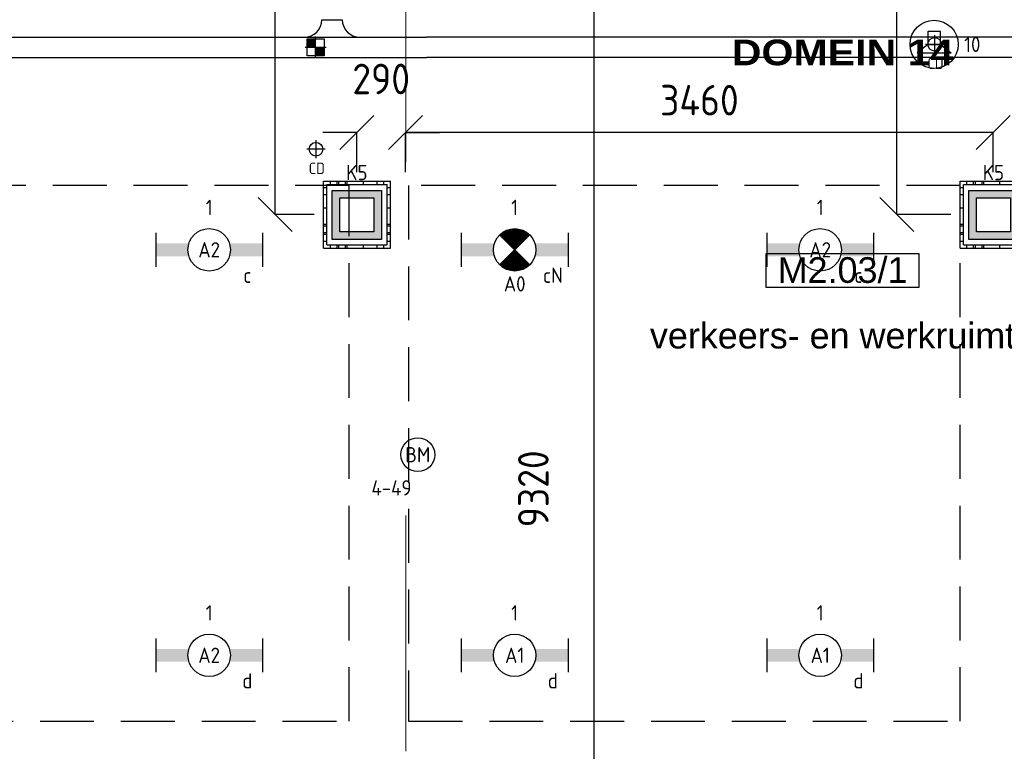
# Model space of a CAD drawing. Header units: millimetres. Extents: x -38032 to 104346, y -31182 to 78566.
# Tile 54 of 213: x 29584 to 35385, y 5500 to 9812. Entities that reach past the tile are written whole.
import ezdxf
from ezdxf.enums import TextEntityAlignment as Align

# ---------------------------------------------------------------- set-up
doc = ezdxf.new("R2010")
doc.units = ezdxf.units.MM
doc.header["$LTSCALE"] = 100
doc.set_wipeout_variables(frame=1)
doc.header["$PDMODE"] = 1
doc.linetypes.add('HIDDEN2', pattern=[4.7625, 3.175, -1.5875])
doc.linetypes.add('STYLE_11', pattern=[5, 3.888855, -0.416718, 0.277786, -0.416641])
for name, color, linetype in [('AB$1A---_ATTRIB035', 8, 'Continuous'), ('AL$1A---_ALGEMEEN', 8, 'Continuous'), ('AL------_MAATV', 200, 'Continuous'), ('AL------_MAATVOERING', 2, 'Continuous'), ('AL------_SPARING', 2, 'Continuous'), ('BOUWKUNDIG', 8, 'Continuous'), ('EB6421--_ATTRIB', 2, 'Continuous'), ('EB6511--_ATTRIB', 2, 'Continuous'), ('EL6131--_KG', 3, 'Continuous'), ('EL6222--', 3, 'Continuous'), ('EL6311--', 3, 'Continuous'), ('el6311--nv', 7, 'Continuous'), ('EL6421--', 3, 'Continuous'), ('EL6511--', 3, 'Continuous'), ('LICHT_TEXT018', 1, 'Continuous'), ('Vloerdoos', 3, 'Continuous'), ('Vloerdoos (OUD)', 3, 'Continuous')]:
    doc.layers.add(name, color=color, linetype=linetype)
doc.layers.add('stramien', color=1, linetype='Continuous', lineweight=9)
doc.layers.get('Vloerdoos').off()
doc.styles.add('Arial', font='ARIAL.TTF')
doc.styles.add('Arial Black', font='txt')
doc.styles.add('BURO-018', font='iso.shx', dxfattribs={"height": 90})
doc.styles.get("Standard").update_dxf_attribs({"font": 'iso.shx'})
doc.dimstyles.new('STABICAD', dxfattribs={"dimscale": 100, "dimtxt": 1.8, "dimasz": 2, "dimexe": 0, "dimexo": 2.5, "dimgap": 1.5, "dimtad": 0, "dimdec": 0, "dimrnd": 10, "dimzin": 0, "dimdsep": 46, "dimtxsty": 'Standard', "dimblk1": 'OBLIQUE', "dimblk2": 'OBLIQUE', "dimsah": 1, "dimcen": -3, "dimadec": 0, "dimazin": 0, "dimtfac": 1, "dimtdec": 0, "dimtofl": 0, "dimtmove": 2, "dimatfit": 3, "dimfxl": 0, "dimtvp": 1.055556, "dimtolj": 1, "dimtzin": 0, "dimarcsym": 0})

# ---------------------------------------------------------------- blocks, each defined once
blk = doc.blocks.new('_Oblique')
at = {"color": 0, "linetype": 'ByBlock', "lineweight": -2}
blk.add_line((-0.5, -0.5), (0.5, 0.5), dxfattribs=at)
blk = doc.blocks.new('*D91')
at = {"layer": 'AL------_MAATVOERING', "color": 0, "lineweight": -2}
for p, q in [((31857.6, 8913.4), (31857.6, 9147.4)), ((35320, 9147.4), (31857.6, 9147.4)), ((35320, 8913.4), (35320, 9147.4))]:
    blk.add_line(p, q, dxfattribs=at)
at = {"layer": 'Defpoints', "color": 0}
for p in [(31857.6, 9147.4), (31857.6, 8663.4), (35320, 8663.4)]:
    blk.add_point(p, dxfattribs=at)
at = {"layer": 'AL------_MAATVOERING', "color": 0, "lineweight": -2, "xscale": 200, "yscale": 200, "zscale": 200, "rotation": 180}
blk.add_blockref('_Oblique', (31857.6, 9147.4), dxfattribs=at)
at = {"layer": 'AL------_MAATVOERING', "color": 0, "lineweight": -2, "xscale": 200, "yscale": 200, "zscale": 200}
blk.add_blockref('_Oblique', (35320, 9147.4), dxfattribs=at)
at = {"layer": 'AL------_MAATVOERING', "color": 0, "insert": (33588.8, 9337.4), "char_height": 180, "attachment_point": 5}
blk.add_mtext('\\A1;3460', dxfattribs=at)
blk = doc.blocks.new('*D92')
at = {"layer": 'AL------_MAATVOERING', "color": 0, "lineweight": -2}
for p, q in [((31570, 9147.4), (31370, 9147.4)), ((31570, 8913.4), (31570, 9147.4)), ((31857.6, 8913.4), (31857.6, 9147.4)), ((31857.6, 9147.4), (32057.6, 9147.4))]:
    blk.add_line(p, q, dxfattribs=at)
at = {"layer": 'Defpoints', "color": 0}
for p in [(31857.6, 9147.4), (31570, 8663.4), (31857.6, 8663.4)]:
    blk.add_point(p, dxfattribs=at)
at = {"layer": 'AL------_MAATVOERING', "color": 0, "lineweight": -2, "xscale": 200, "yscale": 200, "zscale": 200}
blk.add_blockref('_Oblique', (31570, 9147.4), dxfattribs=at)
at = {"layer": 'AL------_MAATVOERING', "color": 0, "lineweight": -2, "xscale": 200, "yscale": 200, "zscale": 200, "rotation": 180}
blk.add_blockref('_Oblique', (31857.6, 9147.4), dxfattribs=at)
at = {"layer": 'AL------_MAATVOERING', "color": 0, "insert": (31713.8, 9462.4), "char_height": 180, "attachment_point": 5}
blk.add_mtext('\\A1;290', dxfattribs=at)
blk = doc.blocks.new('*D99')
at = {"layer": 'AL------_MAATVOERING', "color": 0, "lineweight": -2}
for p, q in [((35570, 14300), (36077.7, 14300)), ((36077.7, 8663.4), (36077.7, 14300)), ((35570, 8663.4), (36077.7, 8663.4))]:
    blk.add_line(p, q, dxfattribs=at)
at = {"layer": 'Defpoints', "color": 0}
for p in [(35320, 14300), (36077.7, 14300), (35320, 8663.4)]:
    blk.add_point(p, dxfattribs=at)
at = {"layer": 'AL------_MAATVOERING', "color": 0, "lineweight": -2, "xscale": 200, "yscale": 200, "zscale": 200}
for p, rotation in [((36077.7, 14300), 90), ((36077.7, 8663.4), 270)]:
    blk.add_blockref('_Oblique', p, dxfattribs=dict(at, rotation=rotation))
at = {"layer": 'AL------_MAATVOERING', "color": 0, "insert": (35887.7, 11481.7), "char_height": 180, "attachment_point": 5, "rotation": 90}
blk.add_mtext('\\A1;5640', dxfattribs=at)
blk = doc.blocks.new('*D103')
at = {"layer": 'AL------_MAATVOERING', "color": 0, "lineweight": -2}
for p, q in [((35132.6, 14300), (34751.8, 14300)), ((34751.8, 8663.4), (34751.8, 14300)), ((35070, 8663.4), (34751.8, 8663.4))]:
    blk.add_line(p, q, dxfattribs=at)
at = {"layer": 'Defpoints', "color": 0}
for p in [(34751.8, 14300), (35382.6, 14300), (35320, 8663.4)]:
    blk.add_point(p, dxfattribs=at)
at = {"layer": 'AL------_MAATVOERING', "color": 0, "lineweight": -2, "xscale": 200, "yscale": 200, "zscale": 200}
for p, rotation in [((34751.8, 14300), 90), ((34751.8, 8663.4), 270)]:
    blk.add_blockref('_Oblique', p, dxfattribs=dict(at, rotation=rotation))
at = {"layer": 'AL------_MAATVOERING', "color": 0, "insert": (34561.8, 11481.7), "char_height": 180, "attachment_point": 5, "rotation": 90}
blk.add_mtext('\\A1;5640', dxfattribs=at)
blk = doc.blocks.new('*D106')
at = {"layer": 'AL------_MAATVOERING', "color": 0, "lineweight": -2}
for p, q in [((33220, 14300), (32968.3, 14300)), ((32968.3, 4982.2), (32968.3, 14300)), ((33220, 4982.2), (32968.3, 4982.2))]:
    blk.add_line(p, q, dxfattribs=at)
at = {"layer": 'Defpoints', "color": 0}
for p in [(32968.3, 14300), (33470, 14300), (33470, 4982.2)]:
    blk.add_point(p, dxfattribs=at)
at = {"layer": 'AL------_MAATVOERING', "color": 0, "lineweight": -2, "xscale": 200, "yscale": 200, "zscale": 200}
for p, rotation in [((32968.3, 14300), 90), ((32968.3, 4982.2), 270)]:
    blk.add_blockref('_Oblique', p, dxfattribs=dict(at, rotation=rotation))
at = {"layer": 'AL------_MAATVOERING', "color": 0, "insert": (32610.3, 7046.9), "char_height": 180, "attachment_point": 5, "rotation": 90}
blk.add_mtext('\\A1;9320', dxfattribs=at)
blk = doc.blocks.new('*D107')
at = {"layer": 'AL------_MAATVOERING', "color": 0, "lineweight": -2}
for p, q in [((31320, 14300), (31088.5, 14300)), ((31088.5, 8663.4), (31088.5, 14300)), ((31320, 8663.4), (31088.5, 8663.4))]:
    blk.add_line(p, q, dxfattribs=at)
at = {"layer": 'Defpoints', "color": 0}
for p in [(31088.5, 14300), (31570, 14300), (31570, 8663.4)]:
    blk.add_point(p, dxfattribs=at)
at = {"layer": 'AL------_MAATVOERING', "color": 0, "lineweight": -2, "xscale": 200, "yscale": 200, "zscale": 200}
for p, rotation in [((31088.5, 14300), 90), ((31088.5, 8663.4), 270)]:
    blk.add_blockref('_Oblique', p, dxfattribs=dict(at, rotation=rotation))
at = {"layer": 'AL------_MAATVOERING', "color": 0, "insert": (30898.5, 11481.7), "char_height": 180, "attachment_point": 5, "rotation": 90}
blk.add_mtext('\\A1;5640', dxfattribs=at)
blk = doc.blocks.new('VLOERDOOS')
at = {"layer": 'Vloerdoos (OUD)'}
for p, q in [((0, 395), (395, 395)), ((0, 395), (0, 0)), ((0, 355), (20, 355)), ((20, 375), (20, 20)), ((20, 375), (375, 375)), ((40, 375), (40, 395)), ((80, 375), (80, 395)), ((90, 375), (90, 395)), ((130, 375), (130, 395)), ((140, 375), (140, 395)), ((235, 375), (235, 395)), ((315, 375), (315, 395)), ((355, 375), (355, 395)), ((375, 375), (375, 20)), ((375, 355), (395, 355)), ((395, 395), (395, 0)), ((0, 315), (20, 315)), ((0, 305), (20, 305)), ((375, 315), (395, 315)), ((375, 305), (395, 305)), ((0, 265), (20, 265)), ((0, 255), (20, 255)), ((375, 265), (395, 265)), ((375, 255), (395, 255)), ((0, 160), (20, 160)), ((375, 160), (395, 160)), ((0, 80), (20, 80)), ((375, 80), (395, 80)), ((0, 40), (20, 40)), ((0, 0), (395, 0)), ((20, 20), (375, 20)), ((40, 0), (40, 20)), ((80, 0), (80, 20)), ((90, 0), (90, 20)), ((130, 0), (130, 20)), ((140, 0), (140, 20)), ((235, 0), (235, 20)), ((315, 0), (315, 20)), ((355, 0), (355, 20)), ((375, 40), (395, 40))]:
    blk.add_line(p, q, dxfattribs=at)
blk = doc.blocks.new('E00123')
at = {"color": 0, "linetype": 'Continuous'}
blk.add_circle((0, 0), 2, dxfattribs=at)
at = {"color": 0, "linetype": 'Continuous', "style": 'BURO-018'}
for tag, p in [('E_TEXT1', (0, 4.5)), ('E_TEXT2', (0, 0))]:
    blk.add_attdef(tag, text='', height=1.8, dxfattribs=at).set_placement(p, align=Align.MIDDLE)
at = {"color": 0, "linetype": 'Continuous', "style": 'BURO-018', "flags": 1}
blk.add_attdef('E_MATCODE', (0, 0), '', height=1.8, dxfattribs=at)
blk = doc.blocks.new('E00414')
at = {"color": 0, "linetype": 'Continuous'}
for p, q in [((-2.9, -2.9), (-2.9, 2.9)), ((-2.9, 2.9), (2.9, 2.9)), ((2.9, 2.9), (2.9, -2.9)), ((-2, 2), (2, 2)), ((-2, -2), (-2, 2)), ((2, 2), (2, -2)), ((2, -2), (-2, -2)), ((2.9, -2.9), (-2.9, -2.9))]:
    blk.add_line(p, q, dxfattribs=at)
at = {"color": 0}
for points in [[(-2.9, 2.9), (2.9, 2.9), (-2, 2), (2, 2)], [(-2, -2), (-2.9, -2.9), (-2, 2), (-2.9, 2.9)], [(2, 2), (2.9, 2.9), (2, -2), (2.9, -2.9)], [(2, -2), (2.9, -2.9), (-2, -2), (-2.9, -2.9)]]:
    blk.add_solid(points, dxfattribs=at)
at = {"color": 0, "linetype": 'Continuous', "style": 'BURO-018'}
for tag, p in [('E_GKAST', (0, 8)), ('E_GROEP', (0, 5)), ('E_SGROEP', (4.5, 5))]:
    blk.add_attdef(tag, text='', height=1.8, dxfattribs=at).set_placement(p, align=Align.MIDDLE)
at = {"color": 0, "linetype": 'Continuous', "style": 'BURO-018', "flags": 1}
for tag, p in [('E_VERMCODE', (13, 5)), ('E_MATCODE', (0, 0))]:
    blk.add_attdef(tag, text='', height=1.8, dxfattribs=at).set_placement(p, align=Align.MIDDLE)
blk = doc.blocks.new('1115B6630')
at = {"color": 0}
for p, q in [((-6.3, 2), (-6.3, -2)), ((6.3, 2), (6.3, -2))]:
    blk.add_line(p, q, dxfattribs=at)
at = {"color": 0, "linetype": 'Continuous'}
blk.add_circle((0, 0), 2.5, dxfattribs=at)
at = {"color": 0}
for points in [[(-2.5, 0.75), (-6.3, 0.75), (-2.5, -0.75), (-6.3, -0.75)], [(2.5, 0.75), (6.3, 0.75), (2.5, -0.75), (6.3, -0.75)]]:
    blk.add_solid(points, dxfattribs=at)
at = {"color": 0, "linetype": 'Continuous', "style": 'BURO-018'}
for tag, p in [('E_GKAST', (0, 8)), ('E_GROEP', (0, 5)), ('E_SGROEP', (4.5, 5)), ('E_ARMCODE', (0, 0)), ('E_SLET', (4.5, -3))]:
    blk.add_attdef(tag, text='', height=1.8, dxfattribs=at).set_placement(p, align=Align.MIDDLE)
blk = doc.blocks.new('E00018')
at = {"color": 0, "linetype": 'Continuous'}
for p, q in [((-1.77, -1.77), (1.77, 1.77)), ((1.77, -1.77), (-1.77, 1.77))]:
    blk.add_line(p, q, dxfattribs=at)
at = {"color": 0, "linetype": 'Continuous', "const_width": 2.5}
for points in [[(-0.88, 0.88, -0.198912), (0, 1.25, -0.198912), (0.88, 0.88, -1)], [(-0.88, -0.88, 0.198912), (0, -1.25, 0.198912), (0.88, -0.88, 1)]]:
    blk.add_lwpolyline(points, format="xyb", dxfattribs=at)
blk = doc.blocks.new('1115B6630-NO1')
at = {"color": 0}
for p, q in [((-6.3, 2), (-6.3, -2)), ((6.3, 2), (6.3, -2))]:
    blk.add_line(p, q, dxfattribs=at)
at = {"color": 0, "linetype": 'Continuous'}
blk.add_circle((0, 0), 2.5, dxfattribs=at)
at = {"color": 0}
for points in [[(-2.5, 0.75), (-6.3, 0.75), (-2.5, -0.75), (-6.3, -0.75)], [(2.5, 0.75), (6.3, 0.75), (2.5, -0.75), (6.3, -0.75)]]:
    blk.add_solid(points, dxfattribs=at)
at = {"color": 0, "zscale": 50}
blk.add_blockref('E00018', (0, 0), dxfattribs=at)
at = {"color": 0, "linetype": 'Continuous', "style": 'BURO-018'}
for tag, p in [('E_GKAST', (0, 8)), ('E_GROEP', (0, 5)), ('E_SGROEP', (4.5, 5)), ('E_ARMCODE', (0, 0)), ('E_SLET', (4.5, -3))]:
    blk.add_attdef(tag, text='', height=1.8, dxfattribs=at).set_placement(p, align=Align.MIDDLE)
blk = doc.blocks.new('E00497')
at = {"color": 0}
for p, q in [((0, 0.75), (1, 2)), ((1, -2), (1, 2)), ((0, 0.75), (-1.5, 0.75)), ((0, -0.75), (0, 0.75)), ((-1.5, -0.75), (0, -0.75)), ((0, -0.75), (1, -2))]:
    blk.add_line(p, q, dxfattribs=at)
blk.add_line((-1.5, 0.75), (-1.5, -0.75))
blk.add_circle((0, 0), 2.84, dxfattribs=at)
at = {"color": 0, "linetype": 'Continuous', "style": 'BURO-018'}
blk.add_attdef('E_TEXT1', text='', height=1.8, dxfattribs=at).set_placement((0, 4.5), align=Align.MIDDLE)
at = {"color": 0, "linetype": 'Continuous', "style": 'BURO-018', "flags": 1}
blk.add_attdef('E_MATCODE', text='', height=1.8, dxfattribs=at).set_placement((0, 0), align=Align.MIDDLE)
blk = doc.blocks.new('Centraaldoos')
at = {"color": 1, "linetype": 'Continuous'}
for p, q in [((-2, 0), (2, 0)), ((0, -2), (0, 2))]:
    blk.add_line(p, q, dxfattribs=at)
at = {"color": 0, "linetype": 'Continuous'}
blk.add_circle((0, 0), 1.5, dxfattribs=at)
at = {"color": 0, "linetype": 'Continuous', "style": 'BURO-018'}
blk.add_attdef('AL_POSNR', text='', height=1.8, dxfattribs=at).set_placement((0, 3), align=Align.CENTER)
at = {"color": 0, "linetype": 'Continuous', "style": 'BURO-018', "flags": 1}
blk.add_attdef('AL_OMS', (0, 0), '', height=1.8, dxfattribs=at)
at = {"layer": 'AL------_MAATV', "style": 'BURO-018'}
blk.add_text('CD', height=2.531, rotation=180, dxfattribs=at).set_placement((1.61, 5.48))
blk = doc.blocks.new('Sparing 100x100')
at = {"color": 1, "linetype": 'Continuous'}
for p, q in [((0, -2.5), (0, 2.5)), ((-2.5, 0), (2.5, 0))]:
    blk.add_line(p, q, dxfattribs=at)
at = {"color": 0, "linetype": 'Continuous'}
for p, q in [((-2, 2), (2, 2)), ((-2, -2), (-2, 2)), ((2, 2), (2, -2)), ((2, -2), (-2, -2))]:
    blk.add_line(p, q, dxfattribs=at)
for points in [[(-2, 2), (0, 2), (-2, 0), (0, 0)], [(0, 0), (2, 0), (0, -2), (2, -2)]]:
    blk.add_solid(points, dxfattribs=at)
at = {"color": 0, "linetype": 'Continuous', "style": 'BURO-018'}
blk.add_attdef('AL_POSNR', text='', height=1.8, dxfattribs=at).set_placement((0, 3), align=Align.CENTER)
at = {"color": 0, "linetype": 'Continuous', "style": 'BURO-018', "flags": 1}
blk.add_attdef('AL_OMS', (0, 0), '', height=1.8, dxfattribs=at)
blk = doc.blocks.new('E-GK-GTC-783C')
at = {"color": 0, "linetype": 'Continuous'}
for p, q in [((-0.5, 60), (0.5, 60)), ((-0.5, -60), (0.5, -60))]:
    blk.add_line(p, q, dxfattribs=at)
blk = doc.blocks.new('E-GK-AH-78676767')
at = {"color": 0, "linetype": 'Continuous'}
blk.add_line((-60, 103), (60, 103), dxfattribs=at)
for centre, start, end in [((-163, 103), 270, 0), ((163, 103), 180, 270)]:
    blk.add_arc(centre, 103, start, end, dxfattribs=at)
blk = doc.blocks.new('ruimtenummer')
at = {"layer": 'AL$1A---_ALGEMEEN', "color": 0, "flags": 1}
for tag, p in [('peil', (-450, -397.1)), ('onderdeel', (-450, -669.8))]:
    blk.add_attdef(tag, p, '', height=151.5, dxfattribs=at)
at = {"color": 0}
blk.add_wipeout([(-450, 100), (450, 100), (450, -100), (-450, -100)], dxfattribs=at).dxf.layer = 'AL$1A---_ALGEMEEN'
at = {"layer": 'AL$1A---_ALGEMEEN', "color": 0}
blk.add_lwpolyline([(-450, 100), (450, 100), (450, -100), (-450, -100)], close=True, dxfattribs=at)
at = {"layer": 'AL$1A---_ALGEMEEN', "color": 0, "style": 'Arial'}
blk.add_attdef('ruimtenummer', text='', height=151.5, dxfattribs=at).set_placement((0, 78), align=Align.TOP_CENTER)
blk = doc.blocks.new('tekst 9 pts')
at = {"layer": 'AL$1A---_ALGEMEEN', "color": 0, "style": 'Arial Black'}
blk.add_attdef('naam_ruimte', text='', height=151.5, dxfattribs=at).set_placement((0, -81.3), align=Align.TOP_CENTER)
at = {"layer": 'AL$1A---_ALGEMEEN', "color": 0, "flags": 1}
for tag, p in [('oppervlakte', (-335, -1162.1)), ('stramiennummer', (-335, -1434.9))]:
    blk.add_attdef(tag, p, '', height=151.5, dxfattribs=at)
blk = doc.blocks.new('tekst 12 pts')
at = {"layer": 'AL$1A---_ALGEMEEN', "color": 0, "style": 'Arial'}
blk.add_attdef('naam_ruimte', text='', height=151.5, dxfattribs=at).set_placement((0, -41.1), align=Align.TOP_CENTER)
at = {"layer": 'AL$1A---_ALGEMEEN', "color": 0, "flags": 1}
for tag, p in [('oppervlakte', (-264.6, -1003)), ('stramiennummer', (-264.6, -1275.7))]:
    blk.add_attdef(tag, p, '', height=151.5, dxfattribs=at)
blk = doc.blocks.new('200254 W 212 3 04-12-2007')
at = {"layer": 'stramien', "linetype": 'STYLE_11', "ltscale": 50}
blk.add_line((-4339, -41013.6), (-4339, 36216.4), dxfattribs=at)
at = {"layer": 'AL$1A---_ALGEMEEN'}
ref = blk.add_blockref('tekst 9 pts', (-1765.9, -15210.5), dxfattribs=at)
ref.add_attrib('naam_ruimte', 'DOMEIN 14', dxfattribs={"layer": 'AB$1A---_ATTRIB035', "height": 151.51, "style": 'Arial Black'}).set_placement((-1765.9, -15291.8), align=Align.TOP_CENTER)
ref = blk.add_blockref('ruimtenummer', (-1765.9, -16652.3), dxfattribs=at)
ref.add_attrib('ruimtenummer', 'M2.03/1', dxfattribs={"layer": 'AB$1A---_ATTRIB035', "height": 151.52, "style": 'Arial'}).set_placement((-1765.9, -16574.3), align=Align.TOP_CENTER)
ref = blk.add_blockref('tekst 12 pts', (-1765.9, -16919.8), dxfattribs=dict(at, xscale=-1))
ref.add_attrib('naam_ruimte', 'verkeers- en werkruimte', dxfattribs={"layer": 'AB$1A---_ATTRIB035', "height": 151.525, "style": 'Arial'}).set_placement((-1765.9, -16960.8), align=Align.TOP_CENTER)

msp = doc.modelspace()

# ---------------------------------------------------------------- block references
at = {"layer": 'BOUWKUNDIG'}
msp.add_blockref('200254 W 212 3 04-12-2007', (36198, 24986.5), dxfattribs=at)

# ---------------------------------------------------------------- next in the draw order: linework, layer by layer
at = {"layer": 'LICHT_TEXT018', "linetype": 'HIDDEN2'}
for points in [[(28275.3, 5677.7), (31525.3, 5677.7), (31525.3, 8834.3), (28275.3, 8834.3)], [(31875.3, 5677.7), (35125.3, 5677.7), (35125.3, 8834.3), (31875.3, 8834.3)]]:
    msp.add_lwpolyline(points, close=True, dxfattribs=at)

# ---------------------------------------------------------------- next in the draw order: block references
at = {"layer": 'AL------_SPARING', "xscale": 25, "yscale": 25, "zscale": 25}
msp.add_blockref('Sparing 100x100', (31327.8, 9649.3), dxfattribs=at)
at = {"layer": 'AL------_SPARING', "xscale": 26.66666666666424, "yscale": 26.66666666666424, "zscale": 26.66666666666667, "rotation": 180}
for p in [(34974.7, 9666.5), (31329.6, 9048.3)]:
    msp.add_blockref('Centraaldoos', p, dxfattribs=at)
at = {"layer": 'EL6131--_KG'}
msp.add_blockref('E-GK-AH-78676767', (31424.8, 9708.9), dxfattribs=at)
at = {"layer": 'EL6131--_KG', "xscale": 4358.469887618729}
msp.add_blockref('E-GK-GTC-783C', (29801.5, 9648.9), dxfattribs=at)
at = {"layer": 'EL6131--_KG', "xscale": 9202.650444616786, "rotation": 180}
msp.add_blockref('E-GK-GTC-783C', (36582, 9648.9), dxfattribs=at)
at = {"layer": 'EL6222--'}
ref = msp.add_blockref('E00414', (31570.6, 8661.1), dxfattribs=dict(at, xscale=50, yscale=50, zscale=50))
ref.add_attrib('E_GROEP', 'K5', dxfattribs={"layer": '0', "color": 1, "linetype": 'Continuous', "height": 90, "style": 'BURO-018'}).set_placement((31570.6, 8911.1), align=Align.MIDDLE)
ref = msp.add_blockref('E00414', (35320.6, 8661.1), dxfattribs=dict(at, xscale=50, yscale=50, zscale=50))
ref.add_attrib('E_GROEP', 'K5', dxfattribs={"layer": '0', "color": 1, "linetype": 'Continuous', "height": 90, "style": 'BURO-018'}).set_placement((35320.6, 8911.1), align=Align.MIDDLE)
at = {"layer": 'EL6311--'}
ref = msp.add_blockref('1115B6630', (30700.3, 8455.7), dxfattribs=dict(at, xscale=50, yscale=50, zscale=50))
ref.add_attrib('E_ARMCODE', 'A2', dxfattribs={"layer": '0', "color": 1, "linetype": 'Continuous', "height": 90, "style": 'BURO-018'}).set_placement((30700.3, 8455.7), align=Align.MIDDLE)
ref.add_attrib('E_SLET', 'c', dxfattribs={"layer": '0', "color": 1, "linetype": 'Continuous', "height": 90, "style": 'BURO-018'}).set_placement((30925.3, 8305.7), align=Align.MIDDLE)
ref.add_attrib('E_GROEP', '1', dxfattribs={"layer": '0', "color": 1, "linetype": 'Continuous', "height": 90, "style": 'BURO-018'}).set_placement((30700.3, 8705.7), align=Align.MIDDLE)
ref = msp.add_blockref('1115B6630', (34300.3, 8455.7), dxfattribs=dict(at, xscale=50, yscale=50, zscale=50))
ref.add_attrib('E_ARMCODE', 'A2', dxfattribs={"layer": '0', "color": 1, "linetype": 'Continuous', "height": 90, "style": 'BURO-018'}).set_placement((34300.3, 8455.7), align=Align.MIDDLE)
ref.add_attrib('E_SLET', 'c', dxfattribs={"layer": '0', "color": 1, "linetype": 'Continuous', "height": 90, "style": 'BURO-018'}).set_placement((34525.3, 8305.7), align=Align.MIDDLE)
ref.add_attrib('E_GROEP', '1', dxfattribs={"layer": '0', "color": 1, "linetype": 'Continuous', "height": 90, "style": 'BURO-018'}).set_placement((34300.3, 8705.7), align=Align.MIDDLE)
ref = msp.add_blockref('1115B6630', (30700.3, 6066), dxfattribs=dict(at, xscale=50, yscale=50, zscale=50))
ref.add_attrib('E_ARMCODE', 'A2', dxfattribs={"layer": '0', "color": 1, "linetype": 'Continuous', "height": 90, "style": 'BURO-018'}).set_placement((30700.3, 6066), align=Align.MIDDLE)
ref.add_attrib('E_SLET', 'd', dxfattribs={"layer": '0', "color": 1, "linetype": 'Continuous', "height": 90, "style": 'BURO-018'}).set_placement((30925.3, 5916), align=Align.MIDDLE)
ref.add_attrib('E_GROEP', '1', dxfattribs={"layer": '0', "color": 1, "linetype": 'Continuous', "height": 90, "style": 'BURO-018'}).set_placement((30700.3, 6316), align=Align.MIDDLE)
ref = msp.add_blockref('1115B6630', (32500.3, 6066), dxfattribs=dict(at, xscale=50, yscale=50, zscale=50))
ref.add_attrib('E_ARMCODE', 'A1', dxfattribs={"layer": '0', "color": 1, "linetype": 'Continuous', "height": 90, "style": 'BURO-018'}).set_placement((32500.3, 6066), align=Align.MIDDLE)
ref.add_attrib('E_SLET', 'd', dxfattribs={"layer": '0', "color": 1, "linetype": 'Continuous', "height": 90, "style": 'BURO-018'}).set_placement((32725.3, 5916), align=Align.MIDDLE)
ref.add_attrib('E_GROEP', '1', dxfattribs={"layer": '0', "color": 1, "linetype": 'Continuous', "height": 90, "style": 'BURO-018'}).set_placement((32500.3, 6316), align=Align.MIDDLE)
ref = msp.add_blockref('1115B6630', (34300.3, 6066), dxfattribs=dict(at, xscale=50, yscale=50, zscale=50))
ref.add_attrib('E_ARMCODE', 'A1', dxfattribs={"layer": '0', "color": 1, "linetype": 'Continuous', "height": 90, "style": 'BURO-018'}).set_placement((34300.3, 6066), align=Align.MIDDLE)
ref.add_attrib('E_SLET', 'd', dxfattribs={"layer": '0', "color": 1, "linetype": 'Continuous', "height": 90, "style": 'BURO-018'}).set_placement((34525.3, 5916), align=Align.MIDDLE)
ref.add_attrib('E_GROEP', '1', dxfattribs={"layer": '0', "color": 1, "linetype": 'Continuous', "height": 90, "style": 'BURO-018'}).set_placement((34300.3, 6316), align=Align.MIDDLE)
at = {"layer": 'el6311--nv'}
ref = msp.add_blockref('1115B6630-NO1', (32500.3, 8455.7), dxfattribs=dict(at, xscale=50, yscale=50, zscale=50))
ref.add_attrib('E_ARMCODE', 'A0', dxfattribs={"layer": '0', "color": 1, "linetype": 'Continuous', "height": 90, "style": 'BURO-018'}).set_placement((32500.3, 8254.8), align=Align.MIDDLE)
ref.add_attrib('E_SLET', 'cN', dxfattribs={"layer": '0', "color": 1, "linetype": 'Continuous', "height": 90, "style": 'BURO-018'}).set_placement((32725.3, 8305.7), align=Align.MIDDLE)
ref.add_attrib('E_GROEP', '1', dxfattribs={"layer": '0', "color": 1, "linetype": 'Continuous', "height": 90, "style": 'BURO-018'}).set_placement((32500.3, 8705.7), align=Align.MIDDLE)
at = {"layer": 'EL6421--'}
ref = msp.add_blockref('E00497', (34971.4, 9666.5), dxfattribs=dict(at, xscale=50, yscale=50, zscale=50, rotation=270))
ref.add_attrib('E_TEXT1', '10', dxfattribs={"layer": 'EB6421--_ATTRIB', "color": 1, "linetype": 'Continuous', "height": 90, "style": 'BURO-018'}).set_placement((35196.4, 9666.5), align=Align.MIDDLE)
at = {"layer": 'EL6511--'}
ref = msp.add_blockref('E00123', (31929.6, 7248.3), dxfattribs=dict(at, xscale=50, yscale=50, zscale=50))
ref.add_attrib('E_TEXT2', 'BM', dxfattribs={"layer": 'EB6511--_ATTRIB', "color": 1, "linetype": 'Continuous', "height": 90, "style": 'BURO-018'}).set_placement((31929.6, 7248.3), align=Align.MIDDLE)
ref.add_attrib('E_TEXT1', '4-49', dxfattribs={"layer": 'EB6511--_ATTRIB', "color": 1, "linetype": 'Continuous', "height": 90, "style": 'BURO-018'}).set_placement((31774.6, 7053), align=Align.MIDDLE)
at = {"layer": 'Vloerdoos', "rotation": 90}
for p in [(31769.3, 8465.5), (35519.3, 8465.5)]:
    msp.add_blockref('VLOERDOOS', p, dxfattribs=at)

# ---------------------------------------------------------------- next in the draw order: dimensions: what is measured, and where the dimension line sits
at = {"layer": 'AL------_MAATVOERING'}
for base, p1, p2, picture, middle in [((31088.5, 14300), (31570, 8663.4), (31570, 14300), '*D107', (30898.5, 11481.7)), ((34751.8, 14300), (35320, 8663.4), (35382.6, 14300), '*D103', (34561.8, 11481.7)), ((36077.7, 14300), (35320, 8663.4), (35320, 14300), '*D99', (35887.7, 11481.7))]:
    dim = msp.add_linear_dim(base=base, p1=p1, p2=p2, angle=90, dimstyle='STABICAD', dxfattribs=at)
    dim.commit()
    dim.dimension.update_dxf_attribs({"geometry": picture, "text_midpoint": middle})
dim = msp.add_linear_dim(base=(32968.3, 14300), p1=(33470, 4982.2), p2=(33470, 14300), angle=90, dimstyle='STABICAD', dxfattribs=at)
dim.commit()
dim.dimension.update_dxf_attribs({"geometry": '*D106', "text_midpoint": (32610.3, 7046.9), "dimtype": 160})
for p1, picture, middle in [((31570, 8663.4), '*D92', (31713.8, 9462.4)), ((35320, 8663.4), '*D91', (33588.8, 9337.4))]:
    dim = msp.add_linear_dim(base=(31857.6, 9147.4), p1=p1, p2=(31857.6, 8663.4), dimstyle='STABICAD', dxfattribs=at)
    dim.commit()
    dim.dimension.update_dxf_attribs({"geometry": picture, "text_midpoint": middle})

doc.saveas('drawing.dxf')
